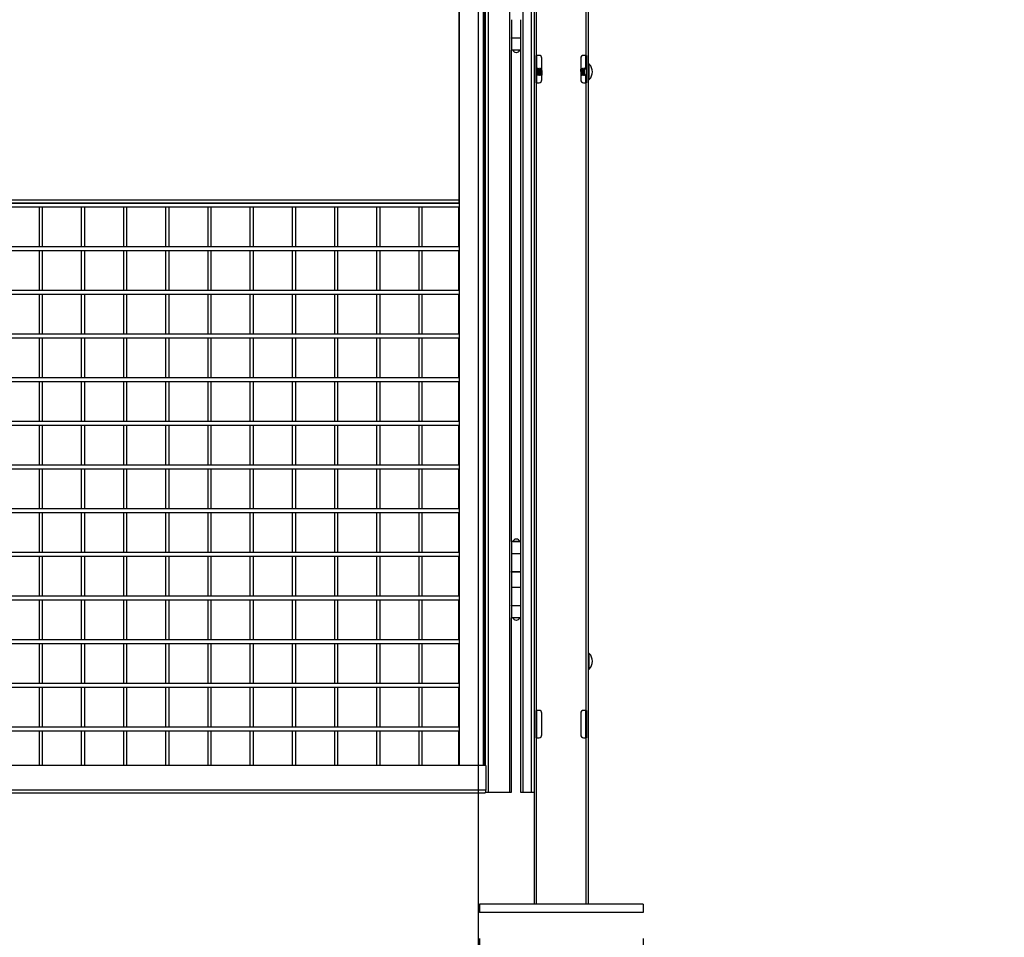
# Model space of a CAD drawing. Header units: inches. Extents: x 0.1 to 10.7, y 0.1 to 7.7.
# Tile 7 of 46: x 4.1 to 5.9, y 1.9 to 3.6. Entities that reach past the tile are written whole.
import ezdxf

# ---------------------------------------------------------------- set-up
doc = ezdxf.new("R2010")
doc.units = ezdxf.units.IN
doc.header["$MEASUREMENT"] = 0
doc.layers.add('DIMENSIONS', color=140, linetype='Continuous', lineweight=25)
doc.layers.add('TEXT', color=140, linetype='Continuous', lineweight=25)
doc.styles.add('SLDTEXTSTYLE0', font='TXT', dxfattribs={"width": 0.7})
doc.dimstyles.new('SLDDIMSTYLE0', dxfattribs={"dimtxt": 0.084961, "dimasz": 0.13, "dimexe": 0, "dimexo": 0.0625, "dimgap": 0.02124, "dimtad": 0, "dimtih": 1, "dimtoh": 1, "dimlfac": 24, "dimrnd": 1e-09, "dimzin": 12, "dimdsep": 46, "dimtxsty": 'SLDTEXTSTYLE0', "dimsah": 1, "dimcen": 0.09, "dimadec": 0, "dimazin": 3, "dimtfac": 1, "dimtofl": 0, "dimtmove": 0, "dimatfit": 3, "dimfxl": 0, "dimfrac": 2, "dimtolj": 1, "dimtzin": 12, "dimarcsym": 0})
doc.dimstyles.new('SLDDIMSTYLE2', dxfattribs={"dimtxt": 0.084961, "dimasz": 0.13, "dimexe": 0, "dimexo": 0.0625, "dimgap": 0.02124, "dimtad": 0, "dimtih": 1, "dimtoh": 1, "dimlfac": 24, "dimrnd": 1e-09, "dimzin": 4, "dimdsep": 46, "dimtxsty": 'SLDTEXTSTYLE0', "dimsah": 1, "dimcen": 0.09, "dimadec": 0, "dimazin": 1, "dimtfac": 1, "dimtmove": 0, "dimatfit": 0, "dimfxl": 0, "dimfrac": 2, "dimtolj": 1, "dimtzin": 12, "dimarcsym": 0})

# ---------------------------------------------------------------- blocks, each defined once
blk = doc.blocks.new('_D_3')
at = {"layer": 'DIMENSIONS'}
for p, q in [((3.2108, 1.8487), (3.2108, 1.4125)), ((4.9295, 1.8487), (4.9295, 1.4125)), ((3.2108, 1.5375), (3.732, 1.5375)), ((3.8472, 1.5375), (3.8186, 1.5375)), ((3.8186, 1.5375), (3.8186, 1.4025)), ((4.241, 1.5375), (4.2695, 1.5375)), ((4.2695, 1.5375), (4.2695, 1.4025)), ((4.9295, 1.5375), (4.3561, 1.5375)), ((3.8186, 1.4025), (3.8472, 1.4025)), ((4.2695, 1.4025), (4.241, 1.4025))]:
    blk.add_line(p, q, dxfattribs=at)
for points in [[(3.2108, 1.5375), (3.3408, 1.5175), (3.3408, 1.5575)], [(4.9295, 1.5375), (4.7995, 1.5575), (4.7995, 1.5175)]]:
    blk.add_solid(points, dxfattribs=at)
at = {"layer": 'DIMENSIONS', "char_height": 0.08333, "attachment_point": 1, "style": 'SLDTEXTSTYLE0'}
for s, insert in [('41.25', (3.8825, 1.664)), ('1047.8', (3.8472, 1.5099))]:
    blk.add_mtext(s, dxfattribs=dict(at, insert=insert))
blk = doc.blocks.new('_D_4')
at = {"layer": 'DIMENSIONS'}
for p, q in [((4.9295, 1.8487), (4.9295, 1.4125)), ((5.242, 1.8487), (5.242, 1.4125)), ((4.9295, 1.5375), (4.6795, 1.5375)), ((5.242, 1.5375), (5.4641, 1.5375)), ((5.5793, 1.5375), (5.5507, 1.5375)), ((5.5507, 1.5375), (5.5507, 1.4025)), ((5.9024, 1.5375), (5.9309, 1.5375)), ((5.9309, 1.5375), (5.9309, 1.4025)), ((5.5507, 1.4025), (5.5793, 1.4025)), ((5.9309, 1.4025), (5.9024, 1.4025))]:
    blk.add_line(p, q, dxfattribs=at)
for points in [[(4.9295, 1.5375), (4.7995, 1.5575), (4.7995, 1.5175)], [(5.242, 1.5375), (5.372, 1.5175), (5.372, 1.5575)]]:
    blk.add_solid(points, dxfattribs=at)
at = {"layer": 'DIMENSIONS', "char_height": 0.08333, "attachment_point": 1, "style": 'SLDTEXTSTYLE0'}
for s, insert in [('7.50', (5.6146, 1.664)), ('190.5', (5.5793, 1.5099))]:
    blk.add_mtext(s, dxfattribs=dict(at, insert=insert))

msp = doc.modelspace()

# ---------------------------------------------------------------- linework, layer by layer
for p, q in [((4.94691, 2.12784), (4.94691, 4.87784)), ((4.98715, 4.87784), (4.98715, 2.12784)), ((5.01315, 2.12784), (5.01315, 4.87784)), ((5.02815, 4.87784), (5.02815, 2.12784)), ((5.03367, 4.87784), (5.03367, 1.9143)), ((5.13784, 1.9143), (5.13784, 4.87784)), ((4.89079, 4.82576), (4.89079, 2.17913)), ((4.93646, 4.82576), (4.93646, 2.17913)), ((4.94002, 2.17913), (4.94002, 4.82576)), ((4.94053, 4.82576), (4.94053, 2.17913)), ((5.03867, 3.53409), (5.03867, 4.73201)), ((5.13284, 4.73201), (5.13284, 3.53409)), ((4.89079, 3.25757), (4.89079, 3.74653)), ((4.99086, 3.60232), (4.99086, 3.56794)), ((5.00877, 3.56794), (5.00877, 3.60232)), ((4.99086, 3.56794), (5.00877, 3.56794)), ((4.99086, 3.5669), (4.99086, 3.54399)), ((5.00877, 3.5669), (4.99086, 3.5669)), ((4.99101, 3.5669), (4.99101, 3.56794)), ((4.99355, 3.56794), (4.99355, 3.5669)), ((4.99462, 3.56794), (4.99462, 3.5669)), ((5.00501, 3.5669), (5.00501, 3.56794)), ((5.00763, 3.56794), (5.00763, 3.5669)), ((5.00877, 3.54399), (5.00877, 3.5669)), ((5.00877, 3.54399), (4.99086, 3.54399)), ((4.99101, 2.60649), (4.99101, 3.54399)), ((5.00763, 3.54399), (5.00763, 3.51846)), ((5.03784, 3.48201), (5.03784, 3.53409)), ((5.03784, 3.53409), (5.03867, 3.53409)), ((5.04325, 3.53409), (5.03867, 3.53409)), ((5.03867, 3.53409), (5.03867, 3.50924)), ((5.13284, 3.53409), (5.12825, 3.53409)), ((5.13284, 3.53409), (5.13367, 3.53409)), ((5.13284, 3.50951), (5.13284, 3.53409)), ((5.13367, 3.53409), (5.13367, 3.48201)), ((5.00763, 3.51846), (5.00763, 3.48721)), ((5.04867, 3.48742), (5.04867, 3.52867)), ((5.12284, 3.52867), (5.12284, 3.48742)), ((5.13909, 3.48808), (5.13909, 3.5176)), ((5.03827, 3.50932), (5.03784, 3.50858)), ((5.03859, 3.50935), (5.0383, 3.50935)), ((5.0383, 3.49783), (5.03857, 3.49783)), ((5.03867, 3.49766), (5.03867, 3.48201)), ((5.03946, 3.49633), (5.03975, 3.49633)), ((5.03975, 3.50785), (5.03948, 3.50785)), ((5.0409, 3.50935), (5.04061, 3.50935)), ((5.04061, 3.49783), (5.04088, 3.49783)), ((5.04177, 3.49633), (5.04206, 3.49633)), ((5.04206, 3.50785), (5.04179, 3.50785)), ((5.04322, 3.50935), (5.04293, 3.50935)), ((5.04293, 3.49783), (5.0432, 3.49783)), ((5.04409, 3.49633), (5.04438, 3.49633)), ((5.04438, 3.50785), (5.04411, 3.50785)), ((5.04553, 3.50935), (5.04524, 3.50935)), ((5.04524, 3.49783), (5.04551, 3.49783)), ((5.0464, 3.49633), (5.04669, 3.49633)), ((5.04669, 3.50785), (5.04642, 3.50785)), ((5.04785, 3.50935), (5.04756, 3.50935)), ((5.04756, 3.49783), (5.04783, 3.49783)), ((5.12308, 3.50785), (5.12284, 3.50785)), ((5.12284, 3.49633), (5.12308, 3.49633)), ((5.12424, 3.50935), (5.12395, 3.50935)), ((5.12395, 3.49783), (5.12422, 3.49783)), ((5.12511, 3.49633), (5.12539, 3.49633)), ((5.12539, 3.50785), (5.12513, 3.50785)), ((5.12655, 3.50935), (5.12626, 3.50935)), ((5.12626, 3.49783), (5.12653, 3.49783)), ((5.12742, 3.49633), (5.12771, 3.49633)), ((5.12771, 3.50785), (5.12744, 3.50785)), ((5.12901, 3.50525), (5.12815, 3.50469)), ((5.12815, 3.50094), (5.12815, 3.50469)), ((5.12836, 3.49746), (5.12901, 3.49633)), ((5.12887, 3.50935), (5.12858, 3.50935)), ((5.12901, 3.50935), (5.12894, 3.50922)), ((5.12901, 3.50883), (5.12901, 3.50935)), ((5.12901, 3.50525), (5.12901, 3.50883)), ((5.12901, 3.49633), (5.12901, 3.50525)), ((5.13005, 3.50951), (5.13005, 3.50476)), ((5.13005, 3.50092), (5.13005, 3.49617)), ((5.13254, 3.50951), (5.13367, 3.50951)), ((5.13367, 3.49617), (5.13254, 3.49617)), ((5.13284, 3.48201), (5.13284, 3.49617)), ((5.00763, 3.48721), (5.00763, 2.60649)), ((5.03867, 3.48201), (5.03784, 3.48201)), ((5.03867, 2.28409), (5.03867, 3.48201)), ((5.03867, 3.48201), (5.04325, 3.48201)), ((5.12825, 3.48201), (5.13284, 3.48201)), ((5.13284, 3.48201), (5.13284, 2.28409)), ((5.13367, 3.48201), (5.13284, 3.48201)), ((4.89079, 3.25757), (3.2306, 3.25757)), ((4.89001, 3.25205), (3.2306, 3.25205)), ((3.2306, 3.25205), (4.88936, 3.25205)), ((4.89001, 3.25203), (4.89001, 3.25266)), ((3.2306, 3.24538), (4.89001, 3.24538)), ((4.08929, 3.24538), (4.08929, 3.16871)), ((4.09595, 3.16871), (4.09595, 3.24538)), ((4.16978, 3.24538), (4.16978, 3.16871)), ((4.17645, 3.16871), (4.17645, 3.24538)), ((4.25027, 3.24538), (4.25027, 3.16871)), ((4.25694, 3.16871), (4.25694, 3.24538)), ((4.33077, 3.24538), (4.33077, 3.16871)), ((4.33744, 3.16871), (4.33744, 3.24538)), ((4.41126, 3.24538), (4.41126, 3.16871)), ((4.41793, 3.16871), (4.41793, 3.24538)), ((4.49176, 3.24538), (4.49176, 3.16871)), ((4.49842, 3.16871), (4.49842, 3.24538)), ((4.57225, 3.24538), (4.57225, 3.16871)), ((4.57892, 3.16871), (4.57892, 3.24538)), ((4.65274, 3.24538), (4.65274, 3.16871)), ((4.65941, 3.16871), (4.65941, 3.24538)), ((4.73324, 3.24538), (4.73324, 3.16871)), ((4.7399, 3.16871), (4.7399, 3.24538)), ((4.81373, 3.24538), (4.81373, 3.16871)), ((4.8204, 3.16871), (4.8204, 3.24538)), ((4.89001, 3.1687), (4.89001, 3.2454)), ((4.89001, 3.16871), (3.2306, 3.16871)), ((3.2306, 3.16205), (4.89001, 3.16205)), ((4.08929, 3.16205), (4.08929, 3.08538)), ((4.09595, 3.08538), (4.09595, 3.16205)), ((4.16978, 3.16205), (4.16978, 3.08538)), ((4.17645, 3.08538), (4.17645, 3.16205)), ((4.25027, 3.16205), (4.25027, 3.08538)), ((4.25694, 3.08538), (4.25694, 3.16205)), ((4.33077, 3.16205), (4.33077, 3.08538)), ((4.33744, 3.08538), (4.33744, 3.16205)), ((4.41126, 3.16205), (4.41126, 3.08538)), ((4.41793, 3.08538), (4.41793, 3.16205)), ((4.49176, 3.16205), (4.49176, 3.08538)), ((4.49842, 3.08538), (4.49842, 3.16205)), ((4.57225, 3.16205), (4.57225, 3.08538)), ((4.57892, 3.08538), (4.57892, 3.16205)), ((4.65274, 3.16205), (4.65274, 3.08538)), ((4.65941, 3.08538), (4.65941, 3.16205)), ((4.73324, 3.16205), (4.73324, 3.08538)), ((4.7399, 3.08538), (4.7399, 3.16205)), ((4.81373, 3.16205), (4.81373, 3.08538)), ((4.8204, 3.08538), (4.8204, 3.16205)), ((4.89001, 3.08536), (4.89001, 3.16206)), ((4.89001, 3.08538), (3.2306, 3.08538)), ((3.2306, 3.07871), (4.89001, 3.07871)), ((4.08929, 3.07871), (4.08929, 3.00205)), ((4.09595, 3.00205), (4.09595, 3.07871)), ((4.16978, 3.07871), (4.16978, 3.00205)), ((4.17645, 3.00205), (4.17645, 3.07871)), ((4.25027, 3.07871), (4.25027, 3.00205)), ((4.25694, 3.00205), (4.25694, 3.07871)), ((4.33077, 3.07871), (4.33077, 3.00205)), ((4.33744, 3.00205), (4.33744, 3.07871)), ((4.41126, 3.07871), (4.41126, 3.00205)), ((4.41793, 3.00205), (4.41793, 3.07871)), ((4.49176, 3.07871), (4.49176, 3.00205)), ((4.49842, 3.00205), (4.49842, 3.07871)), ((4.57225, 3.07871), (4.57225, 3.00205)), ((4.57892, 3.00205), (4.57892, 3.07871)), ((4.65274, 3.07871), (4.65274, 3.00205)), ((4.65941, 3.00205), (4.65941, 3.07871)), ((4.73324, 3.07871), (4.73324, 3.00205)), ((4.7399, 3.00205), (4.7399, 3.07871)), ((4.81373, 3.07871), (4.81373, 3.00205)), ((4.8204, 3.00205), (4.8204, 3.07871)), ((4.89001, 3.00203), (4.89001, 3.07873)), ((4.89001, 3.00205), (3.2306, 3.00205)), ((3.2306, 2.99538), (4.89001, 2.99538)), ((4.08929, 2.99538), (4.08929, 2.91871)), ((4.09595, 2.91871), (4.09595, 2.99538)), ((4.16978, 2.99538), (4.16978, 2.91871)), ((4.17645, 2.91871), (4.17645, 2.99538)), ((4.25027, 2.99538), (4.25027, 2.91871)), ((4.25694, 2.91871), (4.25694, 2.99538)), ((4.33077, 2.99538), (4.33077, 2.91871)), ((4.33744, 2.91871), (4.33744, 2.99538)), ((4.41126, 2.99538), (4.41126, 2.91871)), ((4.41793, 2.91871), (4.41793, 2.99538)), ((4.49176, 2.99538), (4.49176, 2.91871)), ((4.49842, 2.91871), (4.49842, 2.99538)), ((4.57225, 2.99538), (4.57225, 2.91871)), ((4.57892, 2.91871), (4.57892, 2.99538)), ((4.65274, 2.99538), (4.65274, 2.91871)), ((4.65941, 2.91871), (4.65941, 2.99538)), ((4.73324, 2.99538), (4.73324, 2.91871)), ((4.7399, 2.91871), (4.7399, 2.99538)), ((4.81373, 2.99538), (4.81373, 2.91871)), ((4.8204, 2.91871), (4.8204, 2.99538)), ((4.89001, 2.9187), (4.89001, 2.9954)), ((4.89001, 2.91871), (3.2306, 2.91871)), ((3.2306, 2.91205), (4.89001, 2.91205)), ((4.08929, 2.91205), (4.08929, 2.83538)), ((4.09595, 2.83538), (4.09595, 2.91205)), ((4.16978, 2.91205), (4.16978, 2.83538)), ((4.17645, 2.83538), (4.17645, 2.91205)), ((4.25027, 2.91205), (4.25027, 2.83538)), ((4.25694, 2.83538), (4.25694, 2.91205)), ((4.33077, 2.91205), (4.33077, 2.83538)), ((4.33744, 2.83538), (4.33744, 2.91205)), ((4.41126, 2.91205), (4.41126, 2.83538)), ((4.41793, 2.83538), (4.41793, 2.91205)), ((4.49176, 2.91205), (4.49176, 2.83538)), ((4.49842, 2.83538), (4.49842, 2.91205)), ((4.57225, 2.91205), (4.57225, 2.83538)), ((4.57892, 2.83538), (4.57892, 2.91205)), ((4.65274, 2.91205), (4.65274, 2.83538)), ((4.65941, 2.83538), (4.65941, 2.91205)), ((4.73324, 2.91205), (4.73324, 2.83538)), ((4.7399, 2.83538), (4.7399, 2.91205)), ((4.81373, 2.91205), (4.81373, 2.83538)), ((4.8204, 2.83538), (4.8204, 2.91205)), ((4.89001, 2.83536), (4.89001, 2.91206)), ((4.89001, 2.83538), (3.2306, 2.83538)), ((3.2306, 2.82871), (4.89001, 2.82871)), ((4.08929, 2.82871), (4.08929, 2.75205)), ((4.09595, 2.75205), (4.09595, 2.82871)), ((4.16978, 2.82871), (4.16978, 2.75205)), ((4.17645, 2.75205), (4.17645, 2.82871)), ((4.25027, 2.82871), (4.25027, 2.75205)), ((4.25694, 2.75205), (4.25694, 2.82871)), ((4.33077, 2.82871), (4.33077, 2.75205)), ((4.33744, 2.75205), (4.33744, 2.82871)), ((4.41126, 2.82871), (4.41126, 2.75205)), ((4.41793, 2.75205), (4.41793, 2.82871)), ((4.49176, 2.82871), (4.49176, 2.75205)), ((4.49842, 2.75205), (4.49842, 2.82871)), ((4.57225, 2.82871), (4.57225, 2.75205)), ((4.57892, 2.75205), (4.57892, 2.82871)), ((4.65274, 2.82871), (4.65274, 2.75205)), ((4.65941, 2.75205), (4.65941, 2.82871)), ((4.73324, 2.82871), (4.73324, 2.75205)), ((4.7399, 2.75205), (4.7399, 2.82871)), ((4.81373, 2.82871), (4.81373, 2.75205)), ((4.8204, 2.75205), (4.8204, 2.82871)), ((4.89001, 2.75203), (4.89001, 2.82873)), ((4.89001, 2.75205), (3.2306, 2.75205)), ((3.2306, 2.74538), (4.89001, 2.74538)), ((4.08929, 2.74538), (4.08929, 2.66871)), ((4.09595, 2.66871), (4.09595, 2.74538)), ((4.16978, 2.74538), (4.16978, 2.66871)), ((4.17645, 2.66871), (4.17645, 2.74538)), ((4.25027, 2.74538), (4.25027, 2.66871)), ((4.25694, 2.66871), (4.25694, 2.74538)), ((4.33077, 2.74538), (4.33077, 2.66871)), ((4.33744, 2.66871), (4.33744, 2.74538)), ((4.41126, 2.74538), (4.41126, 2.66871)), ((4.41793, 2.66871), (4.41793, 2.74538)), ((4.49176, 2.74538), (4.49176, 2.66871)), ((4.49842, 2.66871), (4.49842, 2.74538)), ((4.57225, 2.74538), (4.57225, 2.66871)), ((4.57892, 2.66871), (4.57892, 2.74538)), ((4.65274, 2.74538), (4.65274, 2.66871)), ((4.65941, 2.66871), (4.65941, 2.74538)), ((4.73324, 2.74538), (4.73324, 2.66871)), ((4.7399, 2.66871), (4.7399, 2.74538)), ((4.81373, 2.74538), (4.81373, 2.66871)), ((4.8204, 2.66871), (4.8204, 2.74538)), ((4.89001, 2.6687), (4.89001, 2.7454)), ((4.89001, 2.66871), (3.2306, 2.66871)), ((3.2306, 2.66205), (4.89001, 2.66205)), ((4.08929, 2.66205), (4.08929, 2.58538)), ((4.09595, 2.58538), (4.09595, 2.66205)), ((4.16978, 2.66205), (4.16978, 2.58538)), ((4.17645, 2.58538), (4.17645, 2.66205)), ((4.25027, 2.66205), (4.25027, 2.58538)), ((4.25694, 2.58538), (4.25694, 2.66205)), ((4.33077, 2.66205), (4.33077, 2.58538)), ((4.33744, 2.58538), (4.33744, 2.66205)), ((4.41126, 2.66205), (4.41126, 2.58538)), ((4.41793, 2.58538), (4.41793, 2.66205)), ((4.49176, 2.66205), (4.49176, 2.58538)), ((4.49842, 2.58538), (4.49842, 2.66205)), ((4.57225, 2.66205), (4.57225, 2.58538)), ((4.57892, 2.58538), (4.57892, 2.66205)), ((4.65274, 2.66205), (4.65274, 2.58538)), ((4.65941, 2.58538), (4.65941, 2.66205)), ((4.73324, 2.66205), (4.73324, 2.58538)), ((4.7399, 2.58538), (4.7399, 2.66205)), ((4.81373, 2.66205), (4.81373, 2.58538)), ((4.8204, 2.58538), (4.8204, 2.66205)), ((4.89001, 2.58536), (4.89001, 2.66206)), ((4.99086, 2.60649), (4.99086, 2.58357)), ((5.00877, 2.60649), (4.99086, 2.60649)), ((4.99331, 2.60674), (5.00633, 2.60674)), ((4.99462, 2.60674), (4.99462, 2.60649)), ((5.00501, 2.60649), (5.00501, 2.60674)), ((5.00622, 2.60701), (5.00763, 2.60701)), ((5.00877, 2.58357), (5.00877, 2.60649)), ((4.89001, 2.58538), (3.2306, 2.58538)), ((3.2306, 2.57871), (4.89001, 2.57871)), ((4.08929, 2.57871), (4.08929, 2.50205)), ((4.09595, 2.50205), (4.09595, 2.57871)), ((4.16978, 2.57871), (4.16978, 2.50205)), ((4.17645, 2.50205), (4.17645, 2.57871)), ((4.25027, 2.57871), (4.25027, 2.50205)), ((4.25694, 2.50205), (4.25694, 2.57871)), ((4.33077, 2.57871), (4.33077, 2.50205)), ((4.33744, 2.50205), (4.33744, 2.57871)), ((4.41126, 2.57871), (4.41126, 2.50205)), ((4.41793, 2.50205), (4.41793, 2.57871)), ((4.49176, 2.57871), (4.49176, 2.50205)), ((4.49842, 2.50205), (4.49842, 2.57871)), ((4.57225, 2.57871), (4.57225, 2.50205)), ((4.57892, 2.50205), (4.57892, 2.57871)), ((4.65274, 2.57871), (4.65274, 2.50205)), ((4.65941, 2.50205), (4.65941, 2.57871)), ((4.73324, 2.57871), (4.73324, 2.50205)), ((4.7399, 2.50205), (4.7399, 2.57871)), ((4.81373, 2.57871), (4.81373, 2.50205)), ((4.8204, 2.50205), (4.8204, 2.57871)), ((4.89001, 2.50203), (4.89001, 2.57873)), ((4.99086, 2.58357), (4.99086, 2.54919)), ((4.99086, 2.58357), (5.00877, 2.58357)), ((5.00877, 2.54919), (5.00877, 2.58357)), ((4.99086, 2.54919), (5.00877, 2.54919)), ((4.99086, 2.54815), (4.99086, 2.51899)), ((5.00877, 2.54815), (4.99086, 2.54815)), ((4.99101, 2.54815), (4.99101, 2.54919)), ((4.99355, 2.54919), (4.99355, 2.54815)), ((4.99462, 2.54919), (4.99462, 2.54815)), ((5.00501, 2.54815), (5.00501, 2.54919)), ((5.00763, 2.54919), (5.00763, 2.54815)), ((5.00877, 2.51899), (5.00877, 2.54815)), ((4.99086, 2.51899), (4.99086, 2.48461)), ((4.99086, 2.51899), (5.00877, 2.51899)), ((5.00877, 2.48461), (5.00877, 2.51899)), ((4.89001, 2.50205), (3.2306, 2.50205)), ((3.2306, 2.49538), (4.89001, 2.49538)), ((4.08929, 2.49538), (4.08929, 2.41871)), ((4.09595, 2.41871), (4.09595, 2.49538)), ((4.16978, 2.49538), (4.16978, 2.41871)), ((4.17645, 2.41871), (4.17645, 2.49538)), ((4.25027, 2.49538), (4.25027, 2.41871)), ((4.25694, 2.41871), (4.25694, 2.49538)), ((4.33077, 2.49538), (4.33077, 2.41871)), ((4.33744, 2.41871), (4.33744, 2.49538)), ((4.41126, 2.49538), (4.41126, 2.41871)), ((4.41793, 2.41871), (4.41793, 2.49538)), ((4.49176, 2.49538), (4.49176, 2.41871)), ((4.49842, 2.41871), (4.49842, 2.49538)), ((4.57225, 2.49538), (4.57225, 2.41871)), ((4.57892, 2.41871), (4.57892, 2.49538)), ((4.65274, 2.49538), (4.65274, 2.41871)), ((4.65941, 2.41871), (4.65941, 2.49538)), ((4.73324, 2.49538), (4.73324, 2.41871)), ((4.7399, 2.41871), (4.7399, 2.49538)), ((4.81373, 2.49538), (4.81373, 2.41871)), ((4.8204, 2.41871), (4.8204, 2.49538)), ((4.89001, 2.4187), (4.89001, 2.4954)), ((4.99086, 2.48461), (5.00877, 2.48461)), ((4.99086, 2.48357), (4.99086, 2.46065)), ((5.00877, 2.48357), (4.99086, 2.48357)), ((4.99101, 2.48357), (4.99101, 2.48461)), ((4.99355, 2.48461), (4.99355, 2.48357)), ((4.99462, 2.48461), (4.99462, 2.48357)), ((5.00501, 2.48357), (5.00501, 2.48461)), ((5.00763, 2.48461), (5.00763, 2.48357)), ((5.00877, 2.46065), (5.00877, 2.48357)), ((5.00877, 2.46065), (4.99086, 2.46065)), ((4.99101, 2.12784), (4.99101, 2.46065)), ((5.00763, 2.46065), (5.00763, 2.39346)), ((4.89001, 2.41871), (3.2306, 2.41871)), ((3.2306, 2.41205), (4.89001, 2.41205)), ((4.08929, 2.41205), (4.08929, 2.33538)), ((4.09595, 2.33538), (4.09595, 2.41205)), ((4.16978, 2.41205), (4.16978, 2.33538)), ((4.17645, 2.33538), (4.17645, 2.41205)), ((4.25027, 2.41205), (4.25027, 2.33538)), ((4.25694, 2.33538), (4.25694, 2.41205)), ((4.33077, 2.41205), (4.33077, 2.33538)), ((4.33744, 2.33538), (4.33744, 2.41205)), ((4.41126, 2.41205), (4.41126, 2.33538)), ((4.41793, 2.33538), (4.41793, 2.41205)), ((4.49176, 2.41205), (4.49176, 2.33538)), ((4.49842, 2.33538), (4.49842, 2.41205)), ((4.57225, 2.41205), (4.57225, 2.33538)), ((4.57892, 2.33538), (4.57892, 2.41205)), ((4.65274, 2.41205), (4.65274, 2.33538)), ((4.65941, 2.33538), (4.65941, 2.41205)), ((4.73324, 2.41205), (4.73324, 2.33538)), ((4.7399, 2.33538), (4.7399, 2.41205)), ((4.81373, 2.41205), (4.81373, 2.33538)), ((4.8204, 2.33538), (4.8204, 2.41205)), ((4.89001, 2.33536), (4.89001, 2.41206)), ((5.00763, 2.39346), (5.00763, 2.36221)), ((5.13909, 2.36308), (5.13909, 2.3926)), ((5.00763, 2.36221), (5.00763, 2.12784)), ((4.89001, 2.33538), (3.2306, 2.33538)), ((3.2306, 2.32871), (4.89001, 2.32871)), ((4.08929, 2.32871), (4.08929, 2.25205)), ((4.09595, 2.25205), (4.09595, 2.32871)), ((4.16978, 2.32871), (4.16978, 2.25205)), ((4.17645, 2.25205), (4.17645, 2.32871)), ((4.25027, 2.32871), (4.25027, 2.25205)), ((4.25694, 2.25205), (4.25694, 2.32871)), ((4.33077, 2.32871), (4.33077, 2.25205)), ((4.33744, 2.25205), (4.33744, 2.32871)), ((4.41126, 2.32871), (4.41126, 2.25205)), ((4.41793, 2.25205), (4.41793, 2.32871)), ((4.49176, 2.32871), (4.49176, 2.25205)), ((4.49842, 2.25205), (4.49842, 2.32871)), ((4.57225, 2.32871), (4.57225, 2.25205)), ((4.57892, 2.25205), (4.57892, 2.32871)), ((4.65274, 2.32871), (4.65274, 2.25205)), ((4.65941, 2.25205), (4.65941, 2.32871)), ((4.73324, 2.32871), (4.73324, 2.25205)), ((4.7399, 2.25205), (4.7399, 2.32871)), ((4.81373, 2.32871), (4.81373, 2.25205)), ((4.8204, 2.25205), (4.8204, 2.32871)), ((4.89001, 2.25203), (4.89001, 2.32873)), ((5.03784, 2.23201), (5.03784, 2.28409)), ((5.03784, 2.28409), (5.03867, 2.28409)), ((5.04325, 2.28409), (5.03867, 2.28409)), ((5.03867, 2.28409), (5.03867, 2.23201)), ((5.04867, 2.23742), (5.04867, 2.27867)), ((5.12284, 2.27867), (5.12284, 2.23742)), ((5.13284, 2.28409), (5.12825, 2.28409)), ((5.13284, 2.28409), (5.13367, 2.28409)), ((5.13284, 2.23201), (5.13284, 2.28409)), ((5.13367, 2.28409), (5.13367, 2.23201)), ((4.89001, 2.25205), (3.2306, 2.25205)), ((3.2306, 2.24538), (4.89001, 2.24538)), ((4.08929, 2.24538), (4.08929, 2.17913)), ((4.09595, 2.17913), (4.09595, 2.24538)), ((4.16978, 2.24538), (4.16978, 2.17913)), ((4.17645, 2.17913), (4.17645, 2.24538)), ((4.25027, 2.24538), (4.25027, 2.17913)), ((4.25694, 2.17913), (4.25694, 2.24538)), ((4.33077, 2.24538), (4.33077, 2.17913)), ((4.33744, 2.17913), (4.33744, 2.24538)), ((4.41126, 2.24538), (4.41126, 2.17913)), ((4.41793, 2.17913), (4.41793, 2.24538)), ((4.49176, 2.24538), (4.49176, 2.17913)), ((4.49842, 2.17913), (4.49842, 2.24538)), ((4.57225, 2.24538), (4.57225, 2.17913)), ((4.57892, 2.17913), (4.57892, 2.24538)), ((4.65274, 2.24538), (4.65274, 2.17913)), ((4.65941, 2.17913), (4.65941, 2.24538)), ((4.73324, 2.24538), (4.73324, 2.17913)), ((4.7399, 2.17913), (4.7399, 2.24538)), ((4.81373, 2.24538), (4.81373, 2.17913)), ((4.8204, 2.17913), (4.8204, 2.24538)), ((4.89001, 2.17913), (4.89001, 2.2454)), ((5.03867, 2.23201), (5.03784, 2.23201)), ((5.03867, 1.9143), (5.03867, 2.23201)), ((5.03867, 2.23201), (5.04325, 2.23201)), ((5.12825, 2.23201), (5.13284, 2.23201)), ((5.13284, 2.23201), (5.13284, 1.9143)), ((5.13367, 2.23201), (5.13284, 2.23201)), ((4.94187, 2.17913), (3.18107, 2.17913)), ((4.94187, 2.17913), (4.94187, 2.13185)), ((3.17983, 2.12705), (4.94063, 2.12705)), ((4.94187, 2.13185), (3.18107, 2.13185)), ((4.94132, 2.12784), (4.94691, 2.12784)), ((4.94691, 2.12784), (4.98715, 2.12784)), ((4.98715, 2.12784), (4.99101, 2.12784)), ((5.00763, 2.12784), (5.01315, 2.12784)), ((5.01315, 2.12784), (5.02815, 2.12784)), ((5.02815, 2.12784), (5.03367, 2.12784)), ((5.242, 1.9143), (4.9295, 1.9143)), ((4.9295, 1.9143), (4.9295, 1.89867)), ((5.242, 1.89867), (4.9295, 1.89867)), ((5.242, 1.9143), (5.242, 1.89867))]:
    msp.add_line(p, q)
at = {"flags": 128}
msp.add_lwpolyline([(4.88936, 3.25205), (4.88964, 3.25215), (4.88991, 3.25247), (4.89015, 3.25298), (4.89037, 3.25367), (4.89055, 3.2545), (4.89068, 3.25546), (4.89076, 3.25649), (4.89079, 3.25757)], dxfattribs=at)
for centre, radius, start, end in [((4.9993, 3.54621), 0.00639, 200.35102, 270), ((5.00034, 3.54621), 0.00639, 270, 339.64898), ((5.04325, 3.52867), 0.00542, 0, 90), ((5.12825, 3.52867), 0.00542, 90, 180), ((5.13857, 3.51709), 0.000733, 44.76533, 180), ((5.12421, 3.50284), 0.02096, 315.23467, 44.76533), ((5.12901, 3.51081), 0.00146, 270, 296.66722), ((5.12901, 3.49487), 0.00146, 63.302, 90), ((5.04325, 3.48742), 0.00542, 270, 0), ((5.12825, 3.48742), 0.00542, 180, 270), ((5.13857, 3.48859), 0.000733, 180, 315.23467), ((4.9993, 2.60451), 0.00639, 90, 159.64898), ((5.00034, 2.60451), 0.00639, 20.35102, 90), ((4.9993, 2.46287), 0.00639, 200.35102, 270), ((5.00034, 2.46287), 0.00639, 270, 339.64898), ((5.13857, 2.39209), 0.000733, 44.76533, 180), ((5.12421, 2.37784), 0.02096, 315.23467, 44.76533), ((5.13857, 2.36359), 0.000733, 180, 315.23467), ((5.04325, 2.27867), 0.00542, 0, 90), ((5.12825, 2.27867), 0.00542, 90, 180), ((5.04325, 2.23742), 0.00542, 270, 0), ((5.12825, 2.23742), 0.00542, 180, 270), ((4.93631, 2.13073), 0.00568, 319.60931, 11.36905)]:
    msp.add_arc(centre, radius, start, end)
for points, knots in [([(4.99936, 3.53982), (4.9993, 3.53982), (4.99928, 3.53982), (4.99935, 3.53982), (4.99944, 3.53982), (4.99956, 3.53982)], [0, 0, 0, 0, 0.5, 0.5, 1, 1, 1, 1]), ([(5.03859, 3.49786), (5.03859, 3.49785), (5.03854, 3.49776), (5.03846, 3.49813), (5.03832, 3.49897), (5.0382, 3.5003), (5.03808, 3.5019), (5.03795, 3.50359), (5.03787, 3.50461), (5.03784, 3.50509)], [0, 0, 0, 0, 0.0169164, 0.1816456, 0.3506768, 0.5143224, 0.6780869, 0.8471243, 1, 1, 1, 1]), ([(5.0383, 3.4979), (5.03829, 3.49788), (5.03823, 3.49782), (5.03813, 3.49829), (5.038, 3.49928), (5.03791, 3.50038), (5.03785, 3.50114), (5.03784, 3.50134)], [0, 0, 0, 0, 0.097839, 0.3656413, 0.6335778, 0.9016236, 1, 1, 1, 1]), ([(5.03784, 3.497), (5.03786, 3.49704), (5.03802, 3.49732), (5.03818, 3.49759), (5.03832, 3.49783)], [0, 0, 0, 0, 0.1377466, 1, 1, 1, 1]), ([(5.03827, 3.50932), (5.03828, 3.50933), (5.03833, 3.5094), (5.03842, 3.50911), (5.03855, 3.50806), (5.03867, 3.5064), (5.03879, 3.50435), (5.03892, 3.50212), (5.03905, 3.49997), (5.03916, 3.49815), (5.03929, 3.49686), (5.03939, 3.49637), (5.03944, 3.49634), (5.03946, 3.49633)], [0, 0, 0, 0, 0.0295866, 0.1310124, 0.2353293, 0.3397155, 0.4440516, 0.5483754, 0.6527597, 0.7571059, 0.8614308, 0.965812, 1, 1, 1, 1]), ([(5.03855, 3.49787), (5.03869, 3.49762), (5.03899, 3.49711), (5.03928, 3.49661), (5.03943, 3.49636)], [0, 0, 0, 0, 0.4997395, 1, 1, 1, 1]), ([(5.0395, 3.50781), (5.03935, 3.50806), (5.03906, 3.50856), (5.03877, 3.50907), (5.03862, 3.50932)], [0, 0, 0, 0, 0.4997474, 1, 1, 1, 1]), ([(5.03862, 3.50925), (5.03865, 3.50919), (5.03872, 3.50906), (5.03884, 3.50804), (5.03896, 3.50641), (5.03908, 3.50434), (5.03921, 3.50212), (5.03934, 3.49997), (5.03945, 3.49815), (5.03958, 3.49685), (5.03968, 3.49641), (5.03974, 3.49629), (5.03977, 3.49639), (5.03978, 3.49643)], [0, 0, 0, 0, 0.07368958, 0.18119879, 0.28877944, 0.39630844, 0.50382479, 0.61140346, 0.71894287, 0.82646031, 0.93403577, 0.96927002, 1, 1, 1, 1]), ([(5.04066, 3.49793), (5.04064, 3.49789), (5.04059, 3.49773), (5.0405, 3.49802), (5.04037, 3.49879), (5.04025, 3.50006), (5.04013, 3.50164), (5.04, 3.50335), (5.03987, 3.505), (5.03976, 3.50642), (5.03962, 3.5074), (5.03952, 3.50787), (5.03947, 3.5078), (5.03946, 3.50778)], [0, 0, 0, 0, 0.029972, 0.1337242, 0.2374646, 0.3413123, 0.4450819, 0.5488267, 0.6526708, 0.7564563, 0.8602021, 0.9640406, 1, 1, 1, 1]), ([(5.04086, 3.49793), (5.04085, 3.49794), (5.04079, 3.49797), (5.04069, 3.4986), (5.04056, 3.49975), (5.04045, 3.50127), (5.04032, 3.50297), (5.04019, 3.50465), (5.04007, 3.50613), (5.03994, 3.50723), (5.03981, 3.50787), (5.03974, 3.50782), (5.0397, 3.5078)], [0, 0, 0, 0, 0.0383372, 0.147075, 0.2546996, 0.3588284, 0.467319, 0.5753483, 0.6793806, 0.7875579, 0.8959275, 1, 1, 1, 1]), ([(5.04058, 3.50932), (5.04044, 3.50907), (5.04015, 3.50858), (5.03987, 3.50809), (5.03973, 3.50785)], [0, 0, 0, 0, 0.5122259, 1, 1, 1, 1]), ([(5.03978, 3.49636), (5.03993, 3.49661), (5.04021, 3.4971), (5.0405, 3.49759), (5.04064, 3.49783)], [0, 0, 0, 0, 0.5130039, 1, 1, 1, 1]), ([(5.04058, 3.50932), (5.04059, 3.50933), (5.04064, 3.5094), (5.04073, 3.5091), (5.04086, 3.50806), (5.04099, 3.5064), (5.0411, 3.50435), (5.04124, 3.50212), (5.04136, 3.49997), (5.04148, 3.49815), (5.04161, 3.49686), (5.04171, 3.49637), (5.04176, 3.49634), (5.04177, 3.49633)], [0, 0, 0, 0, 0.02834628, 0.12990169, 0.23435192, 0.33887155, 0.44334101, 0.54779818, 0.65231589, 0.75679546, 0.86125368, 0.96576828, 1, 1, 1, 1]), ([(5.04086, 3.49787), (5.04101, 3.49762), (5.0413, 3.49711), (5.04159, 3.49661), (5.04174, 3.49636)], [0, 0, 0, 0, 0.4997255, 1, 1, 1, 1]), ([(5.04181, 3.50781), (5.04167, 3.50806), (5.04137, 3.50856), (5.04108, 3.50907), (5.04094, 3.50932)], [0, 0, 0, 0, 0.4997403, 1, 1, 1, 1]), ([(5.04094, 3.50925), (5.04097, 3.50919), (5.04103, 3.50906), (5.04115, 3.50804), (5.04128, 3.50641), (5.04139, 3.50434), (5.04153, 3.50212), (5.04165, 3.49997), (5.04177, 3.49815), (5.0419, 3.49685), (5.042, 3.49641), (5.04206, 3.49629), (5.04208, 3.49639), (5.0421, 3.49643)], [0, 0, 0, 0, 0.0739063, 0.1814139, 0.288993, 0.3965204, 0.5040352, 0.6116123, 0.7191501, 0.8266659, 0.9342398, 0.9694736, 1, 1, 1, 1]), ([(5.04293, 3.4979), (5.04291, 3.49789), (5.04285, 3.49785), (5.04274, 3.49841), (5.04261, 3.49947), (5.0425, 3.50094), (5.04237, 3.50262), (5.04224, 3.50432), (5.04212, 3.50587), (5.042, 3.50703), (5.04189, 3.50769), (5.04183, 3.50773), (5.04182, 3.50774)], [0, 0, 0, 0, 0.05825661, 0.17010514, 0.28203211, 0.39397045, 0.50581962, 0.61773393, 0.7296813, 0.84153188, 0.95343166, 1, 1, 1, 1]), ([(5.04322, 3.49789), (5.04321, 3.49788), (5.04315, 3.49781), (5.04305, 3.49828), (5.04292, 3.49925), (5.04281, 3.50066), (5.04268, 3.50231), (5.04255, 3.50402), (5.04243, 3.50559), (5.04231, 3.50687), (5.04218, 3.50765), (5.04208, 3.50795), (5.04203, 3.50779), (5.04202, 3.50775)], [0, 0, 0, 0, 0.0343752, 0.138562, 0.2440128, 0.3452553, 0.4489711, 0.5545772, 0.656215, 0.7594009, 0.8650965, 0.9672592, 1, 1, 1, 1]), ([(5.0429, 3.50932), (5.04275, 3.50907), (5.04247, 3.50858), (5.04218, 3.50809), (5.04204, 3.50785)], [0, 0, 0, 0, 0.513131, 1, 1, 1, 1]), ([(5.04209, 3.49636), (5.04224, 3.49661), (5.04253, 3.4971), (5.04281, 3.49759), (5.04295, 3.49783)], [0, 0, 0, 0, 0.5129584, 1, 1, 1, 1]), ([(5.0429, 3.50932), (5.04291, 3.50933), (5.04296, 3.5094), (5.04305, 3.5091), (5.04318, 3.50806), (5.0433, 3.5064), (5.04342, 3.50435), (5.04355, 3.50212), (5.04368, 3.49997), (5.04379, 3.49815), (5.04392, 3.49686), (5.04402, 3.49637), (5.04407, 3.49634), (5.04409, 3.49633)], [0, 0, 0, 0, 0.0291057, 0.1305818, 0.2349503, 0.3393883, 0.4437761, 0.5481516, 0.6525876, 0.7569855, 0.8613621, 0.965795, 1, 1, 1, 1]), ([(5.04318, 3.49787), (5.04332, 3.49762), (5.04362, 3.49711), (5.04391, 3.49661), (5.04405, 3.49636)], [0, 0, 0, 0, 0.4997044, 1, 1, 1, 1]), ([(5.04322, 3.50935), (5.04326, 3.50928), (5.04334, 3.50914), (5.04347, 3.50805), (5.04359, 3.50641), (5.04371, 3.50434), (5.04384, 3.50212), (5.04397, 3.49997), (5.04408, 3.49815), (5.04421, 3.49685), (5.04431, 3.49641), (5.04437, 3.49629), (5.0444, 3.49639), (5.04441, 3.49643)], [0, 0, 0, 0, 0.10143778, 0.20576702, 0.31016558, 0.41451402, 0.51885018, 0.62324683, 0.72760537, 0.83194259, 0.93633612, 0.97052819, 1, 1, 1, 1]), ([(5.04413, 3.50781), (5.04398, 3.50806), (5.04369, 3.50857), (5.0434, 3.50907), (5.04325, 3.50932)], [0, 0, 0, 0, 0.4997332, 1, 1, 1, 1]), ([(5.04525, 3.49786), (5.04524, 3.49785), (5.0452, 3.49776), (5.04511, 3.49812), (5.04498, 3.49895), (5.04486, 3.50029), (5.04474, 3.50189), (5.04461, 3.50361), (5.04448, 3.50524), (5.04437, 3.50661), (5.04423, 3.5075), (5.04414, 3.5079), (5.04409, 3.50782), (5.04409, 3.5078)], [0, 0, 0, 0, 0.0102541, 0.1179323, 0.2256171, 0.3334023, 0.4410752, 0.5487414, 0.6565258, 0.7642174, 0.8718916, 0.9796734, 1, 1, 1, 1]), ([(5.04521, 3.50932), (5.04507, 3.50907), (5.04478, 3.50858), (5.04449, 3.50809), (5.04436, 3.50785)], [0, 0, 0, 0, 0.5130151, 1, 1, 1, 1]), ([(5.04549, 3.49793), (5.04547, 3.49797), (5.0454, 3.49806), (5.04528, 3.49883), (5.04516, 3.50008), (5.04505, 3.50166), (5.04491, 3.50337), (5.04479, 3.50502), (5.04467, 3.50643), (5.04454, 3.5074), (5.04444, 3.50787), (5.04439, 3.5078), (5.04438, 3.50779)], [0, 0, 0, 0, 0.067046, 0.18105, 0.2923469, 0.4019739, 0.5158813, 0.6277498, 0.7369504, 0.8506904, 0.9630668, 1, 1, 1, 1]), ([(5.04441, 3.49636), (5.04455, 3.49661), (5.04484, 3.4971), (5.04513, 3.49759), (5.04526, 3.49783)], [0, 0, 0, 0, 0.5129332, 1, 1, 1, 1]), ([(5.04521, 3.50932), (5.04522, 3.50933), (5.04527, 3.5094), (5.04536, 3.5091), (5.04549, 3.50806), (5.04562, 3.5064), (5.04573, 3.50435), (5.04587, 3.50212), (5.04599, 3.49997), (5.04611, 3.49815), (5.04624, 3.49686), (5.04634, 3.49637), (5.04639, 3.49634), (5.0464, 3.49633)], [0, 0, 0, 0, 0.0289685, 0.1304589, 0.2348422, 0.3392949, 0.4436975, 0.5480878, 0.6525385, 0.7569512, 0.8613425, 0.9657902, 1, 1, 1, 1]), ([(5.04549, 3.49787), (5.04564, 3.49762), (5.04593, 3.49711), (5.04622, 3.49661), (5.04637, 3.49636)], [0, 0, 0, 0, 0.499737, 1, 1, 1, 1]), ([(5.04644, 3.50781), (5.0463, 3.50806), (5.046, 3.50857), (5.04571, 3.50907), (5.04557, 3.50932)], [0, 0, 0, 0, 0.4997269, 1, 1, 1, 1]), ([(5.04557, 3.50925), (5.0456, 3.5092), (5.04566, 3.50906), (5.04578, 3.50804), (5.04591, 3.50641), (5.04602, 3.50434), (5.04616, 3.50212), (5.04628, 3.49997), (5.04639, 3.49815), (5.04653, 3.49685), (5.04663, 3.49641), (5.04669, 3.49629), (5.04671, 3.49639), (5.04673, 3.49643)], [0, 0, 0, 0, 0.0742179, 0.181721, 0.2892955, 0.3968183, 0.5043285, 0.6119011, 0.7194343, 0.8269456, 0.934515, 0.9697472, 1, 1, 1, 1]), ([(5.04756, 3.4979), (5.04753, 3.4979), (5.04747, 3.4979), (5.04735, 3.49854), (5.04722, 3.49967), (5.04711, 3.50119), (5.04698, 3.50288), (5.04685, 3.50457), (5.04673, 3.50607), (5.0466, 3.50718), (5.04649, 3.5078), (5.04643, 3.50778), (5.0464, 3.50778)], [0, 0, 0, 0, 0.0720523, 0.1796537, 0.2873456, 0.3950149, 0.5026158, 0.6102983, 0.7179795, 0.8255805, 0.9332519, 1, 1, 1, 1]), ([(5.04785, 3.4979), (5.04783, 3.49789), (5.04776, 3.49787), (5.04765, 3.49846), (5.04752, 3.49955), (5.04741, 3.50103), (5.04728, 3.50271), (5.04715, 3.50441), (5.04704, 3.50593), (5.04691, 3.50711), (5.04677, 3.50775), (5.0467, 3.50796), (5.04665, 3.5078), (5.04665, 3.50779)], [0, 0, 0, 0, 0.0586006, 0.1636896, 0.2685921, 0.3694751, 0.4742341, 0.5794405, 0.680417, 0.7847836, 0.8902297, 0.9914319, 1, 1, 1, 1]), ([(5.04753, 3.50932), (5.04738, 3.50907), (5.04709, 3.50858), (5.04681, 3.50809), (5.04667, 3.50785)], [0, 0, 0, 0, 0.5132674, 1, 1, 1, 1]), ([(5.04672, 3.49636), (5.04687, 3.49661), (5.04715, 3.4971), (5.04744, 3.49759), (5.04758, 3.49783)], [0, 0, 0, 0, 0.5129268, 1, 1, 1, 1]), ([(5.04753, 3.50932), (5.04754, 3.50933), (5.04759, 3.5094), (5.04768, 3.50911), (5.04781, 3.50806), (5.04793, 3.5064), (5.04805, 3.50435), (5.04818, 3.50212), (5.04831, 3.49997), (5.04842, 3.49815), (5.04855, 3.49688), (5.04864, 3.4964), (5.04868, 3.49636), (5.04868, 3.49636)], [0, 0, 0, 0, 0.03066159, 0.13510919, 0.24253405, 0.35003029, 0.45747492, 0.56490691, 0.67240118, 0.7798562, 0.88728928, 0.99478034, 1, 1, 1, 1]), ([(5.04781, 3.49787), (5.04795, 3.49762), (5.04824, 3.49712), (5.04853, 3.49663), (5.04867, 3.49638)], [0, 0, 0, 0, 0.5079208, 1, 1, 1, 1]), ([(5.04785, 3.50935), (5.04789, 3.50928), (5.04797, 3.50914), (5.0481, 3.50805), (5.04822, 3.50641), (5.04834, 3.50434), (5.04847, 3.50213), (5.04858, 3.50019), (5.04864, 3.49925), (5.04867, 3.49888)], [0, 0, 0, 0, 0.1469732, 0.2981358, 0.4493989, 0.6005893, 0.751762, 0.9030223, 1, 1, 1, 1]), ([(5.04867, 3.50796), (5.04855, 3.50816), (5.04829, 3.50862), (5.04803, 3.50907), (5.04788, 3.50932)], [0, 0, 0, 0, 0.44373713, 1, 1, 1, 1]), ([(5.12395, 3.49789), (5.12392, 3.4979), (5.12386, 3.4979), (5.12374, 3.49855), (5.12361, 3.49969), (5.1235, 3.50121), (5.12336, 3.5029), (5.12323, 3.50459), (5.12312, 3.50609), (5.12299, 3.50718), (5.12289, 3.50775), (5.12284, 3.50776), (5.12283, 3.50776)], [0, 0, 0, 0, 0.0764051, 0.18839932, 0.30048862, 0.41255167, 0.52454526, 0.63662518, 0.74870079, 0.86069435, 0.97276295, 1, 1, 1, 1]), ([(5.12284, 3.49775), (5.12286, 3.49747), (5.12293, 3.49673), (5.12302, 3.49641), (5.12308, 3.49629), (5.1231, 3.49639), (5.12311, 3.49643)], [0, 0, 0, 0, 0.2749237, 0.7233435, 0.8702147, 1, 1, 1, 1]), ([(5.12419, 3.4979), (5.12419, 3.4979), (5.12414, 3.49787), (5.12404, 3.49849), (5.12389, 3.49973), (5.12377, 3.50148), (5.12361, 3.5034), (5.12348, 3.50525), (5.12334, 3.50677), (5.12319, 3.50766), (5.1231, 3.50798), (5.12305, 3.50779), (5.12304, 3.50777)], [0, 0, 0, 0, 0.011104, 0.1337749, 0.2560029, 0.3744511, 0.4978477, 0.6186383, 0.738171, 0.861763, 0.980915, 1, 1, 1, 1]), ([(5.12392, 3.50932), (5.12377, 3.50907), (5.12348, 3.50858), (5.1232, 3.50809), (5.12306, 3.50785)], [0, 0, 0, 0, 0.5129717, 1, 1, 1, 1]), ([(5.12311, 3.49636), (5.12326, 3.49661), (5.12354, 3.4971), (5.12383, 3.49759), (5.12397, 3.49783)], [0, 0, 0, 0, 0.5133098, 1, 1, 1, 1]), ([(5.12392, 3.50932), (5.12393, 3.50933), (5.12397, 3.5094), (5.12406, 3.5091), (5.1242, 3.50806), (5.12432, 3.5064), (5.12444, 3.50435), (5.12457, 3.50212), (5.1247, 3.49997), (5.12481, 3.49815), (5.12494, 3.49686), (5.12504, 3.49637), (5.12509, 3.49634), (5.12511, 3.49633)], [0, 0, 0, 0, 0.0290577, 0.1305388, 0.2349125, 0.3393556, 0.4437486, 0.5481293, 0.6525705, 0.7569735, 0.8613553, 0.9657933, 1, 1, 1, 1]), ([(5.12419, 3.49787), (5.12434, 3.49762), (5.12463, 3.49712), (5.12493, 3.49661), (5.12507, 3.49636)], [0, 0, 0, 0, 0.4997471, 1, 1, 1, 1]), ([(5.12424, 3.50935), (5.12428, 3.50928), (5.12435, 3.50914), (5.12449, 3.50805), (5.12461, 3.50641), (5.12473, 3.50434), (5.12486, 3.50212), (5.12498, 3.49997), (5.1251, 3.49815), (5.12523, 3.49685), (5.12533, 3.49641), (5.12539, 3.49629), (5.12542, 3.49639), (5.12543, 3.49643)], [0, 0, 0, 0, 0.1013653, 0.2056201, 0.309944, 0.414218, 0.5184796, 0.6228017, 0.7270857, 0.8313484, 0.9356674, 0.969835, 1, 1, 1, 1]), ([(5.12515, 3.50781), (5.125, 3.50806), (5.12471, 3.50856), (5.12442, 3.50907), (5.12427, 3.50932)], [0, 0, 0, 0, 0.499743, 1, 1, 1, 1]), ([(5.12626, 3.49789), (5.12625, 3.49787), (5.1262, 3.49779), (5.12611, 3.49822), (5.12597, 3.49915), (5.12586, 3.50054), (5.12574, 3.50217), (5.1256, 3.50389), (5.12548, 3.50549), (5.12536, 3.5068), (5.12523, 3.50759), (5.12515, 3.50794), (5.12511, 3.50784), (5.12511, 3.50784)], [0, 0, 0, 0, 0.0275676, 0.1352128, 0.2428937, 0.3506411, 0.4582868, 0.5659508, 0.6737012, 0.7813443, 0.8889897, 0.9967409, 1, 1, 1, 1]), ([(5.12623, 3.50932), (5.12608, 3.50907), (5.12579, 3.50856), (5.1255, 3.50806), (5.12535, 3.50781)], [0, 0, 0, 0, 0.500265, 1, 1, 1, 1]), ([(5.12655, 3.49788), (5.12653, 3.49788), (5.12648, 3.49787), (5.12638, 3.49831), (5.12627, 3.49913), (5.12617, 3.50025), (5.12607, 3.50158), (5.12596, 3.50302), (5.12584, 3.50459), (5.12572, 3.50615), (5.12557, 3.50733), (5.12546, 3.50789), (5.12541, 3.5078), (5.12539, 3.50778)], [0, 0, 0, 0, 0.0562683, 0.1480061, 0.2405254, 0.3300289, 0.4191471, 0.5115589, 0.6035035, 0.7212499, 0.8435424, 0.965098, 1, 1, 1, 1]), ([(5.12543, 3.49636), (5.12557, 3.49661), (5.12587, 3.49712), (5.12616, 3.49762), (5.12631, 3.49787)], [0, 0, 0, 0, 0.500255, 1, 1, 1, 1]), ([(5.12623, 3.50932), (5.12624, 3.50933), (5.12629, 3.5094), (5.12638, 3.50911), (5.12651, 3.50806), (5.12664, 3.5064), (5.12675, 3.50435), (5.12688, 3.50212), (5.12701, 3.49997), (5.12712, 3.49815), (5.12726, 3.49686), (5.12736, 3.49637), (5.12741, 3.49634), (5.12742, 3.49633)], [0, 0, 0, 0, 0.0295825, 0.1310087, 0.235326, 0.3397127, 0.4440492, 0.5483735, 0.6527582, 0.7571049, 0.8614302, 0.9658118, 1, 1, 1, 1]), ([(5.12651, 3.49787), (5.12666, 3.49762), (5.12695, 3.49711), (5.12724, 3.49661), (5.12739, 3.49636)], [0, 0, 0, 0, 0.4997396, 1, 1, 1, 1]), ([(5.12746, 3.50781), (5.12732, 3.50806), (5.12702, 3.50856), (5.12673, 3.50907), (5.12658, 3.50932)], [0, 0, 0, 0, 0.4997471, 1, 1, 1, 1]), ([(5.12659, 3.50925), (5.12661, 3.50919), (5.12668, 3.50906), (5.1268, 3.50804), (5.12692, 3.50641), (5.12704, 3.50434), (5.12717, 3.50212), (5.1273, 3.49997), (5.12741, 3.49815), (5.12755, 3.49685), (5.12765, 3.49641), (5.12771, 3.49629), (5.12773, 3.49639), (5.12774, 3.49643)], [0, 0, 0, 0, 0.0734579, 0.1809613, 0.2885361, 0.3960593, 0.5035699, 0.6111427, 0.7186763, 0.8261879, 0.9337576, 0.9689899, 1, 1, 1, 1]), ([(5.12815, 3.50094), (5.12813, 3.50112), (5.12808, 3.50183), (5.12797, 3.50317), (5.12785, 3.50484), (5.12773, 3.50629), (5.1276, 3.50732), (5.12749, 3.50784), (5.12744, 3.50779), (5.12742, 3.50778)], [0, 0, 0, 0, 0.0592028, 0.2318801, 0.4045712, 0.5772022, 0.7497394, 0.9224179, 1, 1, 1, 1]), ([(5.12855, 3.50932), (5.1284, 3.50907), (5.12811, 3.50857), (5.12781, 3.50806), (5.12767, 3.50781)], [0, 0, 0, 0, 0.5002579, 1, 1, 1, 1]), ([(5.12815, 3.50469), (5.12812, 3.50508), (5.12806, 3.50587), (5.12796, 3.50685), (5.12785, 3.50755), (5.12775, 3.50789), (5.12769, 3.50781), (5.12767, 3.50778)], [0, 0, 0, 0, 0.1974353, 0.4014494, 0.6236245, 0.841119, 1, 1, 1, 1]), ([(5.12774, 3.49636), (5.12789, 3.49661), (5.1281, 3.49697), (5.12831, 3.49733), (5.12837, 3.49744)], [0, 0, 0, 0, 0.6982632, 1, 1, 1, 1]), ([(5.12836, 3.49746), (5.12835, 3.49749), (5.12833, 3.49759), (5.1283, 3.49785), (5.12829, 3.49796), (5.12827, 3.4982), (5.12826, 3.49834), (5.12824, 3.49864), (5.12824, 3.49881), (5.12822, 3.49918), (5.12821, 3.49937), (5.12818, 3.49999), (5.12816, 3.50045), (5.12815, 3.50094)], [0, 0, 0, 0, 0.25, 0.25, 0.375, 0.375, 0.5, 0.5, 0.625, 0.625, 0.75, 0.75, 1, 1, 1, 1]), ([(5.12855, 3.50932), (5.12856, 3.50933), (5.1286, 3.5094), (5.12869, 3.50911), (5.12883, 3.50806), (5.12893, 3.50665), (5.12899, 3.50562), (5.12901, 3.50525)], [0, 0, 0, 0, 0.0713839, 0.3270807, 0.590066, 0.8532261, 1, 1, 1, 1]), ([(5.13005, 3.50951), (5.12996, 3.50951), (5.12987, 3.50951), (5.12972, 3.50951), (5.12967, 3.50951), (5.12967, 3.50951)], [0, 0, 0, 0, 0.5, 0.5, 1, 1, 1, 1]), ([(5.13005, 3.50476), (5.12996, 3.50445), (5.12987, 3.50413), (5.12972, 3.5035), (5.12967, 3.50318), (5.12967, 3.50251), (5.12972, 3.50219), (5.12987, 3.50155), (5.12996, 3.50124), (5.13005, 3.50092)], [0, 0, 0, 0, 0.25, 0.25, 0.5, 0.5, 0.75, 0.75, 1, 1, 1, 1]), ([(5.13005, 3.50476), (5.13029, 3.50563), (5.13066, 3.50645), (5.13152, 3.50802), (5.13202, 3.50877), (5.13254, 3.50951)], [0, 0, 0, 0, 0.5, 0.5, 1, 1, 1, 1]), ([(5.13254, 3.50951), (5.13202, 3.50951), (5.13152, 3.50951), (5.13066, 3.50951), (5.13029, 3.50951), (5.13005, 3.50951)], [0, 0, 0, 0, 0.5, 0.5, 1, 1, 1, 1]), ([(5.13254, 3.49617), (5.13202, 3.49691), (5.13152, 3.49766), (5.13066, 3.49923), (5.13029, 3.50004), (5.13005, 3.50092)], [0, 0, 0, 0, 0.5, 0.5, 1, 1, 1, 1]), ([(5.13005, 3.49617), (5.13029, 3.49617), (5.13066, 3.49617), (5.13152, 3.49617), (5.13202, 3.49617), (5.13254, 3.49617)], [0, 0, 0, 0, 0.5, 0.5, 1, 1, 1, 1]), ([(5.00027, 2.6109), (5.0002, 2.6109), (5.00008, 2.6109), (4.99982, 2.6109), (4.99968, 2.6109), (4.99956, 2.6109)], [0, 0, 0, 0, 0.5, 0.5, 1, 1, 1, 1]), ([(4.99936, 2.45649), (4.9993, 2.45649), (4.99928, 2.45649), (4.99935, 2.45649), (4.99944, 2.45649), (4.99956, 2.45649)], [0, 0, 0, 0, 0.5, 0.5, 1, 1, 1, 1])]:
    msp.add_open_spline(points, degree=3, knots=knots)
msp.add_open_spline([(5.12887, 3.50935), (5.12891, 3.50935), (5.12896, 3.50918), (5.12901, 3.50883)], degree=3)
at = {"layer": 'TEXT'}
msp.add_line((4.92708, 3.78125), (4.92708, 0.11458), dxfattribs=at)

# ---------------------------------------------------------------- dimensions: what is measured, and where the dimension line sits
at = {"layer": 'DIMENSIONS'}
for p1, dimstyle, picture, middle in [((3.21075, 1.89867), 'SLDDIMSTYLE0', '_D_3', (4.04408, 1.53755)), ((5.242, 1.89867), 'SLDDIMSTYLE2', '_D_4', (5.74084, 1.53755))]:
    dim = msp.add_linear_dim(base=(4.9295, 1.53755), p1=p1, p2=(4.9295, 1.89867), dimstyle=dimstyle, dxfattribs=at)
    dim.commit()
    dim.dimension.update_dxf_attribs({"geometry": picture, "text_midpoint": middle, "dimtype": 160})

doc.saveas('drawing.dxf')
